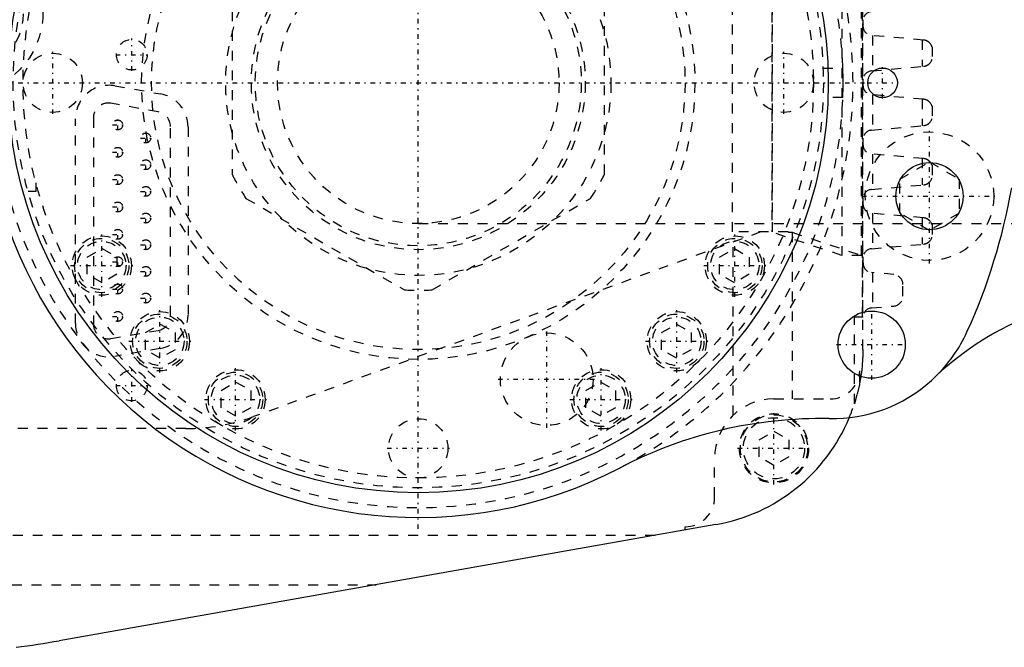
# Model space of a CAD drawing. Extents: x -344 to 171, y -70 to 70.
# Tile 3 of 6: x -210 to -111, y -57 to 6. Entities that reach past the tile are written whole.
import ezdxf

# ---------------------------------------------------------------- set-up
doc = ezdxf.new("R2010")
doc.units = 0
doc.linetypes.add('CENTER', pattern=[1.5, 0.45, -0.5, 0.05, -0.5])
doc.linetypes.add('DASHED', pattern=[2, 1, -1])
for name, color, linetype in [('AM_0', 7, 'CONTINUOUS'), ('AM_3', 7, 'DASHED'), ('AM_7', 7, 'CENTER')]:
    doc.layers.add(name, color=color, linetype=linetype)

msp = doc.modelspace()

# ---------------------------------------------------------------- linework, layer by layer
at = {"layer": 'AM_0', "color": 7, "linetype": 'CONTINUOUS'}
msp.add_line((-139.867, -44.725), (-206.349, -56.476), dxfattribs=at)
for centre, radius in [((-170, 0), 41.5), ((-123, 0), 1.5), ((-118.256, -11.471), 3.4), ((-124.101, -26.5), 3.4)]:
    msp.add_circle(centre, radius, dxfattribs=at)
for centre, radius, start, end in [((-170, 0), 44, 96.97373, 297.59532), ((-170, 0), 43, 358.0009, 1.9991), ((-170, 0), 61, 335.64418, 349.96543), ((-97, -51.5), 30, 90, 134.61075), ((-128.094, -18.97), 15, 313.7074, 335.64418), ((-128.11, -19), 15, 268.90614, 312.02283), ((-129.236, -77.989), 44, 88.90614, 117.59532), ((-143, -27), 18, 280.02335, 337.46214), ((-223.73, 41.86), 99.86, 277.50432, 280.02335)]:
    msp.add_arc(centre, radius, start, end, dxfattribs=at)
at = {"layer": 'AM_3', "color": 6, "linetype": 'DASHED'}
for p, q in [((-125, -27), (-125, 27)), ((-125.035, 23.7), (-125.035, -23.7)), ((-125.035, -23.7), (-125.035, 23.7)), ((-127.139, 17.475), (-127.139, -17.475)), ((-125.123, -17.475), (-125.123, 17.475)), ((-138.197, -15.1), (-138.197, 15.1)), ((-134.203, 15.1), (-134.203, -15.1)), ((-134.144, -15.1), (-134.144, 15.1)), ((-188.85, 9.256), (-188.85, -9.256)), ((-151.15, -9.256), (-151.15, 9.256)), ((-124.98, 5.891), (-124.98, 6.392)), ((-118.862, 4.333), (-124.114, 4.797)), ((-124.035, 4.79), (-124.035, 1.217)), ((-119, 4.345), (-119, 1.662)), ((-118, 3.649), (-118, 2.358)), ((-129.027, 1.5), (-127.026, 1.5)), ((-124.114, 1.21), (-118.862, 1.674)), ((-124.98, -0.109), (-124.98, 0.392)), ((-200.709, -0.304), (-196.11, -1.115)), ((-127.026, -1.5), (-129.027, -1.5)), ((-118.862, -1.667), (-124.114, -1.203)), ((-124.035, -1.21), (-124.035, -4.783)), ((-119, -1.655), (-119, -4.338)), ((-196.322, -2.939), (-201.122, -2.069)), ((-118, -2.351), (-118, -3.642)), ((-204.7, -24.348), (-204.7, -3.652)), ((-202.89, -3.545), (-202.89, -24.415)), ((-195.09, -23.585), (-195.09, -4.415)), ((-193.3, -4.463), (-193.3, -23.537)), ((-124.114, -4.79), (-118.862, -4.326)), ((-124.98, -6.109), (-124.98, -5.608)), ((-118.862, -7.667), (-124.114, -7.203)), ((-124.035, -7.21), (-124.035, -10.783)), ((-119, -7.655), (-119, -10.338)), ((-121.256, -9.739), (-118.256, -8.007)), ((-118.256, -8.007), (-115.256, -9.739)), ((-118, -8.351), (-118, -9.642)), ((-121.256, -13.203), (-121.256, -9.739)), ((-115.256, -9.739), (-115.256, -13.203)), ((-208.7, -10.115), (-208.7, -11)), ((-124.114, -10.79), (-118.862, -10.326)), ((-208.7, -11), (-209.497, -11)), ((-187.441, -11.696), (-171.409, -20.953)), ((-168.591, -20.953), (-152.559, -11.696)), ((-124.98, -12.109), (-124.98, -11.608)), ((-118.862, -13.667), (-124.114, -13.203)), ((-124.035, -13.21), (-124.035, -16.783)), ((-118.256, -14.935), (-121.256, -13.203)), ((-119, -13.655), (-119, -16.338)), ((-115.256, -13.203), (-118.256, -14.935)), ((-170, -14.25), (-65.45, -14.25)), ((-118, -14.351), (-118, -15.642)), ((-135.329, -15.1), (-186.686, -33.793)), ((-132.559, -15.1), (-138.197, -15.1)), ((-127.139, -17.475), (-134.26, -15.1)), ((-132.144, -15.133), (-125.123, -17.475)), ((-132.144, -15.133), (-132.144, -32)), ((-203.5, -17.634), (-202, -16.768)), ((-202, -16.768), (-200.5, -17.634)), ((-139.5, -17.634), (-138, -16.768)), ((-138.136, -33.653), (-138.136, -16.122)), ((-138, -16.768), (-136.5, -17.634)), ((-124.114, -16.79), (-118.862, -16.326)), ((-203.5, -19.366), (-203.5, -17.634)), ((-200.5, -17.634), (-200.5, -19.366)), ((-139.5, -19.366), (-139.5, -17.634)), ((-136.5, -17.634), (-136.5, -19.366)), ((-125.123, -17.475), (-127.139, -17.475)), ((-124.98, -18.26), (-124.98, -17.608)), ((-202, -20.232), (-203.5, -19.366)), ((-200.5, -19.366), (-202, -20.232)), ((-138, -20.232), (-139.5, -19.366)), ((-136.5, -19.366), (-138, -20.232)), ((-121.863, -19.404), (-124.113, -19.206)), ((-124.035, -19.213), (-124.035, -22.787)), ((-120.95, -21.6), (-120.95, -20.4)), ((-124.113, -22.794), (-121.863, -22.596)), ((-125.855, -23.7), (-124.979, -23.7)), ((-125.855, -32.483), (-125.855, -23.7)), ((-197.621, -25.286), (-196.121, -24.42)), ((-196.121, -24.42), (-194.621, -25.286)), ((-145.379, -25.286), (-143.879, -24.42)), ((-143.879, -24.42), (-142.379, -25.286)), ((-201.134, -25.893), (-196.334, -25.063)), ((-197.621, -27.018), (-197.621, -25.286)), ((-194.621, -25.286), (-194.621, -27.018)), ((-145.379, -27.018), (-145.379, -25.286)), ((-142.379, -25.286), (-142.379, -27.018)), ((-196.11, -26.885), (-200.709, -27.696)), ((-196.121, -27.884), (-197.621, -27.018)), ((-194.621, -27.018), (-196.121, -27.884)), ((-143.879, -27.884), (-145.379, -27.018)), ((-142.379, -27.018), (-143.879, -27.884)), ((-125.314, -30.35), (-125.314, -29.163)), ((-189.963, -31.155), (-188.463, -30.289)), ((-188.463, -30.289), (-186.963, -31.155)), ((-153.037, -31.155), (-151.537, -30.289)), ((-151.537, -30.289), (-150.037, -31.155)), ((-189.963, -32.887), (-189.963, -31.155)), ((-186.963, -31.155), (-186.963, -32.887)), ((-153.037, -32.887), (-153.037, -31.155)), ((-150.037, -31.155), (-150.037, -32.887)), ((-188.463, -33.754), (-189.963, -32.887)), ((-186.963, -32.887), (-188.463, -33.754)), ((-151.537, -33.754), (-153.037, -32.887)), ((-150.037, -32.887), (-151.537, -33.754)), ((-134, -32), (-128.31, -32)), ((-193.53, -35), (-233, -35)), ((-135.5, -36.134), (-134, -35.268)), ((-134, -35.268), (-132.5, -36.134)), ((-135.5, -37.866), (-135.5, -36.134)), ((-132.5, -36.134), (-132.5, -37.866)), ((-134, -38.732), (-135.5, -37.866)), ((-132.5, -37.866), (-134, -38.732)), ((-140, -41.94), (-140, -38)), ((-146.023, -45.813), (-254.215, -45.813)), ((-143, -45.279), (-143, -44.94)), ((-267.141, -50.806), (-174.273, -50.806))]:
    msp.add_line(p, q, dxfattribs=at)
for points in [[(-118, 3.649, 0), (-118, 3.649, 0), (-118, 3.65, 0), (-118.001, 3.651, 0), (-118.001, 3.652, 0), (-118.001, 3.653, 0), (-118.002, 3.656, 0), (-118.003, 3.658, 0), (-118.004, 3.662, 0), (-118.005, 3.665, 0), (-118.007, 3.67, 0), (-118.008, 3.672, 0), (-118.009, 3.674, 0), (-118.01, 3.679, 0), (-118.012, 3.684, 0), (-118.014, 3.689, 0), (-118.016, 3.695, 0), (-118.018, 3.701, 0), (-118.02, 3.704, 0), (-118.021, 3.707, 0), (-118.023, 3.713, 0), (-118.026, 3.719, 0), (-118.027, 3.723, 0), (-118.029, 3.726, 0), (-118.032, 3.733, 0), (-118.035, 3.74, 0), (-118.036, 3.743, 0), (-118.038, 3.747, 0), (-118.041, 3.754, 0), (-118.045, 3.761, 0), (-118.057, 3.788, 0), (-118.083, 3.836, 0), (-118.115, 3.886, 0), (-118.151, 3.938, 0), (-118.192, 3.99, 0), (-118.215, 4.015, 0), (-118.239, 4.04, 0), (-118.269, 4.069, 0), (-118.278, 4.077, 0), (-118.287, 4.085, 0), (-118.291, 4.089, 0), (-118.296, 4.093, 0), (-118.305, 4.101, 0), (-118.314, 4.109, 0), (-118.324, 4.117, 0), (-118.334, 4.124, 0), (-118.344, 4.132, 0), (-118.348, 4.136, 0), (-118.354, 4.14, 0), (-118.364, 4.147, 0), (-118.374, 4.154, 0), (-118.384, 4.162, 0), (-118.395, 4.169, 0), (-118.406, 4.176, 0), (-118.411, 4.179, 0), (-118.417, 4.183, 0), (-118.428, 4.19, 0), (-118.439, 4.196, 0), (-118.45, 4.203, 0), (-118.462, 4.21, 0), (-118.473, 4.216, 0), (-118.479, 4.219, 0), (-118.485, 4.223, 0), (-118.498, 4.229, 0), (-118.51, 4.235, 0), (-118.523, 4.241, 0), (-118.535, 4.247, 0), (-118.548, 4.253, 0), (-118.555, 4.256, 0), (-118.562, 4.258, 0), (-118.575, 4.264, 0), (-118.588, 4.269, 0), (-118.595, 4.272, 0), (-118.602, 4.275, 0), (-118.616, 4.28, 0), (-118.63, 4.284, 0), (-118.637, 4.287, 0), (-118.644, 4.289, 0), (-118.659, 4.294, 0), (-118.673, 4.298, 0), (-118.688, 4.302, 0), (-118.702, 4.306, 0), (-118.717, 4.309, 0), (-118.724, 4.311, 0), (-118.732, 4.313, 0), (-118.747, 4.316, 0), (-118.762, 4.319, 0), (-118.777, 4.322, 0), (-118.793, 4.325, 0), (-118.808, 4.327, 0), (-118.816, 4.328, 0), (-118.823, 4.329, 0), (-118.839, 4.331, 0), (-118.854, 4.332, 0), (-118.862, 4.333, 0)], [(-118.862, 1.674, 0), (-118.854, 1.675, 0), (-118.839, 1.676, 0), (-118.823, 1.678, 0), (-118.816, 1.679, 0), (-118.808, 1.68, 0), (-118.793, 1.682, 0), (-118.777, 1.685, 0), (-118.762, 1.688, 0), (-118.747, 1.691, 0), (-118.732, 1.694, 0), (-118.724, 1.696, 0), (-118.717, 1.698, 0), (-118.702, 1.701, 0), (-118.688, 1.705, 0), (-118.673, 1.709, 0), (-118.659, 1.713, 0), (-118.644, 1.718, 0), (-118.637, 1.72, 0), (-118.63, 1.723, 0), (-118.616, 1.727, 0), (-118.602, 1.732, 0), (-118.595, 1.735, 0), (-118.588, 1.738, 0), (-118.575, 1.743, 0), (-118.562, 1.749, 0), (-118.555, 1.751, 0), (-118.548, 1.754, 0), (-118.535, 1.76, 0), (-118.523, 1.766, 0), (-118.51, 1.772, 0), (-118.498, 1.778, 0), (-118.485, 1.784, 0), (-118.479, 1.788, 0), (-118.473, 1.791, 0), (-118.462, 1.797, 0), (-118.45, 1.804, 0), (-118.439, 1.811, 0), (-118.428, 1.817, 0), (-118.417, 1.824, 0), (-118.411, 1.828, 0), (-118.406, 1.831, 0), (-118.395, 1.838, 0), (-118.384, 1.845, 0), (-118.374, 1.853, 0), (-118.364, 1.86, 0), (-118.354, 1.867, 0), (-118.348, 1.871, 0), (-118.344, 1.875, 0), (-118.334, 1.883, 0), (-118.324, 1.89, 0), (-118.314, 1.898, 0), (-118.305, 1.906, 0), (-118.296, 1.914, 0), (-118.291, 1.918, 0), (-118.287, 1.922, 0), (-118.278, 1.93, 0), (-118.269, 1.938, 0), (-118.239, 1.967, 0), (-118.215, 1.992, 0), (-118.192, 2.017, 0), (-118.151, 2.069, 0), (-118.115, 2.121, 0), (-118.083, 2.171, 0), (-118.057, 2.219, 0), (-118.045, 2.246, 0), (-118.041, 2.253, 0), (-118.038, 2.26, 0), (-118.036, 2.264, 0), (-118.035, 2.267, 0), (-118.032, 2.274, 0), (-118.029, 2.281, 0), (-118.027, 2.284, 0), (-118.026, 2.288, 0), (-118.023, 2.294, 0), (-118.021, 2.3, 0), (-118.02, 2.303, 0), (-118.018, 2.306, 0), (-118.016, 2.312, 0), (-118.014, 2.318, 0), (-118.012, 2.323, 0), (-118.01, 2.328, 0), (-118.009, 2.333, 0), (-118.008, 2.335, 0), (-118.007, 2.337, 0), (-118.005, 2.342, 0), (-118.004, 2.345, 0), (-118.003, 2.349, 0), (-118.002, 2.351, 0), (-118.001, 2.354, 0), (-118.001, 2.355, 0), (-118.001, 2.356, 0), (-118, 2.357, 0), (-118, 2.358, 0), (-118, 2.358, 0)], [(-118, -2.351, 0), (-118, -2.351, 0), (-118, -2.35, 0), (-118.001, -2.349, 0), (-118.001, -2.348, 0), (-118.001, -2.347, 0), (-118.002, -2.344, 0), (-118.003, -2.342, 0), (-118.004, -2.338, 0), (-118.005, -2.335, 0), (-118.007, -2.33, 0), (-118.008, -2.328, 0), (-118.009, -2.326, 0), (-118.01, -2.321, 0), (-118.012, -2.316, 0), (-118.014, -2.311, 0), (-118.016, -2.305, 0), (-118.018, -2.299, 0), (-118.02, -2.296, 0), (-118.021, -2.293, 0), (-118.023, -2.287, 0), (-118.026, -2.281, 0), (-118.027, -2.277, 0), (-118.029, -2.274, 0), (-118.032, -2.267, 0), (-118.035, -2.26, 0), (-118.036, -2.257, 0), (-118.038, -2.253, 0), (-118.041, -2.246, 0), (-118.045, -2.239, 0), (-118.057, -2.212, 0), (-118.083, -2.164, 0), (-118.115, -2.114, 0), (-118.151, -2.062, 0), (-118.192, -2.01, 0), (-118.215, -1.985, 0), (-118.239, -1.96, 0), (-118.269, -1.931, 0), (-118.278, -1.923, 0), (-118.287, -1.915, 0), (-118.291, -1.911, 0), (-118.296, -1.907, 0), (-118.305, -1.899, 0), (-118.314, -1.891, 0), (-118.324, -1.883, 0), (-118.334, -1.876, 0), (-118.344, -1.868, 0), (-118.348, -1.864, 0), (-118.354, -1.86, 0), (-118.364, -1.853, 0), (-118.374, -1.846, 0), (-118.384, -1.838, 0), (-118.395, -1.831, 0), (-118.406, -1.824, 0), (-118.411, -1.821, 0), (-118.417, -1.817, 0), (-118.428, -1.81, 0), (-118.439, -1.804, 0), (-118.45, -1.797, 0), (-118.462, -1.79, 0), (-118.473, -1.784, 0), (-118.479, -1.781, 0), (-118.485, -1.777, 0), (-118.498, -1.771, 0), (-118.51, -1.765, 0), (-118.523, -1.759, 0), (-118.535, -1.753, 0), (-118.548, -1.747, 0), (-118.555, -1.744, 0), (-118.562, -1.742, 0), (-118.575, -1.736, 0), (-118.588, -1.731, 0), (-118.595, -1.728, 0), (-118.602, -1.725, 0), (-118.616, -1.72, 0), (-118.63, -1.716, 0), (-118.637, -1.713, 0), (-118.644, -1.711, 0), (-118.659, -1.706, 0), (-118.673, -1.702, 0), (-118.688, -1.698, 0), (-118.702, -1.694, 0), (-118.717, -1.691, 0), (-118.724, -1.689, 0), (-118.732, -1.687, 0), (-118.747, -1.684, 0), (-118.762, -1.681, 0), (-118.777, -1.678, 0), (-118.793, -1.675, 0), (-118.808, -1.673, 0), (-118.816, -1.672, 0), (-118.823, -1.671, 0), (-118.839, -1.669, 0), (-118.854, -1.668, 0), (-118.862, -1.667, 0)], [(-118.862, -4.326, 0), (-118.854, -4.325, 0), (-118.839, -4.324, 0), (-118.823, -4.322, 0), (-118.816, -4.321, 0), (-118.808, -4.32, 0), (-118.793, -4.318, 0), (-118.777, -4.315, 0), (-118.762, -4.312, 0), (-118.747, -4.309, 0), (-118.732, -4.306, 0), (-118.724, -4.304, 0), (-118.717, -4.302, 0), (-118.702, -4.299, 0), (-118.688, -4.295, 0), (-118.673, -4.291, 0), (-118.659, -4.287, 0), (-118.644, -4.282, 0), (-118.637, -4.28, 0), (-118.63, -4.277, 0), (-118.616, -4.273, 0), (-118.602, -4.268, 0), (-118.595, -4.265, 0), (-118.588, -4.262, 0), (-118.575, -4.257, 0), (-118.562, -4.251, 0), (-118.555, -4.249, 0), (-118.548, -4.246, 0), (-118.535, -4.24, 0), (-118.523, -4.234, 0), (-118.51, -4.228, 0), (-118.498, -4.222, 0), (-118.485, -4.216, 0), (-118.479, -4.212, 0), (-118.473, -4.209, 0), (-118.462, -4.203, 0), (-118.45, -4.196, 0), (-118.439, -4.189, 0), (-118.428, -4.183, 0), (-118.417, -4.176, 0), (-118.411, -4.172, 0), (-118.406, -4.169, 0), (-118.395, -4.162, 0), (-118.384, -4.155, 0), (-118.374, -4.147, 0), (-118.364, -4.14, 0), (-118.354, -4.133, 0), (-118.348, -4.129, 0), (-118.344, -4.125, 0), (-118.334, -4.117, 0), (-118.324, -4.11, 0), (-118.314, -4.102, 0), (-118.305, -4.094, 0), (-118.296, -4.086, 0), (-118.291, -4.082, 0), (-118.287, -4.078, 0), (-118.278, -4.07, 0), (-118.269, -4.062, 0), (-118.239, -4.033, 0), (-118.215, -4.008, 0), (-118.192, -3.983, 0), (-118.151, -3.931, 0), (-118.115, -3.879, 0), (-118.083, -3.829, 0), (-118.057, -3.781, 0), (-118.045, -3.754, 0), (-118.041, -3.747, 0), (-118.038, -3.74, 0), (-118.036, -3.736, 0), (-118.035, -3.733, 0), (-118.032, -3.726, 0), (-118.029, -3.719, 0), (-118.027, -3.716, 0), (-118.026, -3.712, 0), (-118.023, -3.706, 0), (-118.021, -3.7, 0), (-118.02, -3.697, 0), (-118.018, -3.694, 0), (-118.016, -3.688, 0), (-118.014, -3.682, 0), (-118.012, -3.677, 0), (-118.01, -3.672, 0), (-118.009, -3.667, 0), (-118.008, -3.665, 0), (-118.007, -3.663, 0), (-118.005, -3.658, 0), (-118.004, -3.655, 0), (-118.003, -3.651, 0), (-118.002, -3.649, 0), (-118.001, -3.646, 0), (-118.001, -3.645, 0), (-118.001, -3.644, 0), (-118, -3.643, 0), (-118, -3.642, 0), (-118, -3.642, 0)], [(-118, -8.351, 0), (-118, -8.351, 0), (-118, -8.35, 0), (-118.001, -8.349, 0), (-118.001, -8.348, 0), (-118.001, -8.347, 0), (-118.002, -8.344, 0), (-118.003, -8.342, 0), (-118.004, -8.338, 0), (-118.005, -8.335, 0), (-118.007, -8.33, 0), (-118.008, -8.328, 0), (-118.009, -8.326, 0), (-118.01, -8.321, 0), (-118.012, -8.316, 0), (-118.014, -8.311, 0), (-118.016, -8.305, 0), (-118.018, -8.299, 0), (-118.02, -8.296, 0), (-118.021, -8.293, 0), (-118.023, -8.287, 0), (-118.026, -8.281, 0), (-118.027, -8.277, 0), (-118.029, -8.274, 0), (-118.032, -8.267, 0), (-118.035, -8.26, 0), (-118.036, -8.257, 0), (-118.038, -8.253, 0), (-118.041, -8.246, 0), (-118.045, -8.239, 0), (-118.057, -8.212, 0), (-118.083, -8.164, 0), (-118.115, -8.114, 0), (-118.151, -8.062, 0), (-118.192, -8.01, 0), (-118.215, -7.985, 0), (-118.239, -7.96, 0), (-118.269, -7.931, 0), (-118.278, -7.923, 0), (-118.287, -7.915, 0), (-118.291, -7.911, 0), (-118.296, -7.907, 0), (-118.305, -7.899, 0), (-118.314, -7.891, 0), (-118.324, -7.883, 0), (-118.334, -7.876, 0), (-118.344, -7.868, 0), (-118.348, -7.864, 0), (-118.354, -7.86, 0), (-118.364, -7.853, 0), (-118.374, -7.846, 0), (-118.384, -7.838, 0), (-118.395, -7.831, 0), (-118.406, -7.824, 0), (-118.411, -7.821, 0), (-118.417, -7.817, 0), (-118.428, -7.81, 0), (-118.439, -7.804, 0), (-118.45, -7.797, 0), (-118.462, -7.79, 0), (-118.473, -7.784, 0), (-118.479, -7.781, 0), (-118.485, -7.777, 0), (-118.498, -7.771, 0), (-118.51, -7.765, 0), (-118.523, -7.759, 0), (-118.535, -7.753, 0), (-118.548, -7.747, 0), (-118.555, -7.744, 0), (-118.562, -7.742, 0), (-118.575, -7.736, 0), (-118.588, -7.731, 0), (-118.595, -7.728, 0), (-118.602, -7.725, 0), (-118.616, -7.72, 0), (-118.63, -7.716, 0), (-118.637, -7.713, 0), (-118.644, -7.711, 0), (-118.659, -7.706, 0), (-118.673, -7.702, 0), (-118.688, -7.698, 0), (-118.702, -7.694, 0), (-118.717, -7.691, 0), (-118.724, -7.689, 0), (-118.732, -7.687, 0), (-118.747, -7.684, 0), (-118.762, -7.681, 0), (-118.777, -7.678, 0), (-118.793, -7.675, 0), (-118.808, -7.673, 0), (-118.816, -7.672, 0), (-118.823, -7.671, 0), (-118.839, -7.669, 0), (-118.854, -7.668, 0), (-118.862, -7.667, 0)], [(-118.862, -10.326, 0), (-118.854, -10.325, 0), (-118.839, -10.324, 0), (-118.823, -10.322, 0), (-118.816, -10.321, 0), (-118.808, -10.32, 0), (-118.793, -10.318, 0), (-118.777, -10.315, 0), (-118.762, -10.312, 0), (-118.747, -10.309, 0), (-118.732, -10.306, 0), (-118.724, -10.304, 0), (-118.717, -10.302, 0), (-118.702, -10.299, 0), (-118.688, -10.295, 0), (-118.673, -10.291, 0), (-118.659, -10.287, 0), (-118.644, -10.282, 0), (-118.637, -10.28, 0), (-118.63, -10.277, 0), (-118.616, -10.273, 0), (-118.602, -10.268, 0), (-118.595, -10.265, 0), (-118.588, -10.262, 0), (-118.575, -10.257, 0), (-118.562, -10.251, 0), (-118.555, -10.249, 0), (-118.548, -10.246, 0), (-118.535, -10.24, 0), (-118.523, -10.234, 0), (-118.51, -10.228, 0), (-118.498, -10.222, 0), (-118.485, -10.216, 0), (-118.479, -10.212, 0), (-118.473, -10.209, 0), (-118.462, -10.203, 0), (-118.45, -10.196, 0), (-118.439, -10.189, 0), (-118.428, -10.183, 0), (-118.417, -10.176, 0), (-118.411, -10.172, 0), (-118.406, -10.169, 0), (-118.395, -10.162, 0), (-118.384, -10.155, 0), (-118.374, -10.147, 0), (-118.364, -10.14, 0), (-118.354, -10.133, 0), (-118.348, -10.129, 0), (-118.344, -10.125, 0), (-118.334, -10.117, 0), (-118.324, -10.11, 0), (-118.314, -10.102, 0), (-118.305, -10.094, 0), (-118.296, -10.086, 0), (-118.291, -10.082, 0), (-118.287, -10.078, 0), (-118.278, -10.07, 0), (-118.269, -10.062, 0), (-118.239, -10.033, 0), (-118.215, -10.008, 0), (-118.192, -9.983, 0), (-118.151, -9.931, 0), (-118.115, -9.879, 0), (-118.083, -9.829, 0), (-118.057, -9.781, 0), (-118.045, -9.754, 0), (-118.041, -9.747, 0), (-118.038, -9.74, 0), (-118.036, -9.736, 0), (-118.035, -9.733, 0), (-118.032, -9.726, 0), (-118.029, -9.719, 0), (-118.027, -9.716, 0), (-118.026, -9.712, 0), (-118.023, -9.706, 0), (-118.021, -9.7, 0), (-118.02, -9.697, 0), (-118.018, -9.694, 0), (-118.016, -9.688, 0), (-118.014, -9.682, 0), (-118.012, -9.677, 0), (-118.01, -9.672, 0), (-118.009, -9.667, 0), (-118.008, -9.665, 0), (-118.007, -9.663, 0), (-118.005, -9.658, 0), (-118.004, -9.655, 0), (-118.003, -9.651, 0), (-118.002, -9.649, 0), (-118.001, -9.646, 0), (-118.001, -9.645, 0), (-118.001, -9.644, 0), (-118, -9.643, 0), (-118, -9.642, 0), (-118, -9.642, 0)], [(-118, -14.351, 0), (-118, -14.351, 0), (-118, -14.35, 0), (-118.001, -14.349, 0), (-118.001, -14.348, 0), (-118.001, -14.347, 0), (-118.002, -14.344, 0), (-118.003, -14.342, 0), (-118.004, -14.338, 0), (-118.005, -14.335, 0), (-118.007, -14.33, 0), (-118.008, -14.328, 0), (-118.009, -14.326, 0), (-118.01, -14.321, 0), (-118.012, -14.316, 0), (-118.014, -14.311, 0), (-118.016, -14.305, 0), (-118.018, -14.299, 0), (-118.02, -14.296, 0), (-118.021, -14.293, 0), (-118.023, -14.287, 0), (-118.026, -14.281, 0), (-118.027, -14.277, 0), (-118.029, -14.274, 0), (-118.032, -14.267, 0), (-118.035, -14.26, 0), (-118.036, -14.257, 0), (-118.038, -14.253, 0), (-118.041, -14.246, 0), (-118.045, -14.239, 0), (-118.057, -14.212, 0), (-118.083, -14.164, 0), (-118.115, -14.114, 0), (-118.151, -14.062, 0), (-118.192, -14.01, 0), (-118.215, -13.985, 0), (-118.239, -13.96, 0), (-118.269, -13.931, 0), (-118.278, -13.923, 0), (-118.287, -13.915, 0), (-118.291, -13.911, 0), (-118.296, -13.907, 0), (-118.305, -13.899, 0), (-118.314, -13.891, 0), (-118.324, -13.883, 0), (-118.334, -13.876, 0), (-118.344, -13.868, 0), (-118.348, -13.864, 0), (-118.354, -13.86, 0), (-118.364, -13.853, 0), (-118.374, -13.846, 0), (-118.384, -13.838, 0), (-118.395, -13.831, 0), (-118.406, -13.824, 0), (-118.411, -13.821, 0), (-118.417, -13.817, 0), (-118.428, -13.81, 0), (-118.439, -13.804, 0), (-118.45, -13.797, 0), (-118.462, -13.79, 0), (-118.473, -13.784, 0), (-118.479, -13.781, 0), (-118.485, -13.777, 0), (-118.498, -13.771, 0), (-118.51, -13.765, 0), (-118.523, -13.759, 0), (-118.535, -13.753, 0), (-118.548, -13.747, 0), (-118.555, -13.744, 0), (-118.562, -13.742, 0), (-118.575, -13.736, 0), (-118.588, -13.731, 0), (-118.595, -13.728, 0), (-118.602, -13.725, 0), (-118.616, -13.72, 0), (-118.63, -13.716, 0), (-118.637, -13.713, 0), (-118.644, -13.711, 0), (-118.659, -13.706, 0), (-118.673, -13.702, 0), (-118.688, -13.698, 0), (-118.702, -13.694, 0), (-118.717, -13.691, 0), (-118.724, -13.689, 0), (-118.732, -13.687, 0), (-118.747, -13.684, 0), (-118.762, -13.681, 0), (-118.777, -13.678, 0), (-118.793, -13.675, 0), (-118.808, -13.673, 0), (-118.816, -13.672, 0), (-118.823, -13.671, 0), (-118.839, -13.669, 0), (-118.854, -13.668, 0), (-118.862, -13.667, 0)], [(-132.559, -15.1, 0), (-132.539, -15.101, 0), (-132.501, -15.103, 0), (-132.464, -15.105, 0), (-132.447, -15.105, 0), (-132.43, -15.106, 0), (-132.397, -15.108, 0), (-132.367, -15.11, 0), (-132.338, -15.112, 0), (-132.311, -15.114, 0), (-132.286, -15.116, 0), (-132.274, -15.117, 0), (-132.263, -15.117, 0), (-132.241, -15.119, 0), (-132.222, -15.121, 0), (-132.205, -15.123, 0), (-132.189, -15.125, 0), (-132.176, -15.127, 0), (-132.17, -15.128, 0), (-132.164, -15.129, 0), (-132.155, -15.131, 0), (-132.147, -15.133, 0), (-132.144, -15.133, 0)], [(-118.862, -16.326, 0), (-118.854, -16.325, 0), (-118.839, -16.324, 0), (-118.823, -16.322, 0), (-118.816, -16.321, 0), (-118.808, -16.32, 0), (-118.793, -16.318, 0), (-118.777, -16.315, 0), (-118.762, -16.312, 0), (-118.747, -16.309, 0), (-118.732, -16.306, 0), (-118.724, -16.304, 0), (-118.717, -16.302, 0), (-118.702, -16.299, 0), (-118.688, -16.295, 0), (-118.673, -16.291, 0), (-118.659, -16.287, 0), (-118.644, -16.282, 0), (-118.637, -16.28, 0), (-118.63, -16.277, 0), (-118.616, -16.273, 0), (-118.602, -16.268, 0), (-118.595, -16.265, 0), (-118.588, -16.262, 0), (-118.575, -16.257, 0), (-118.562, -16.251, 0), (-118.555, -16.249, 0), (-118.548, -16.246, 0), (-118.535, -16.24, 0), (-118.523, -16.234, 0), (-118.51, -16.228, 0), (-118.498, -16.222, 0), (-118.485, -16.216, 0), (-118.479, -16.212, 0), (-118.473, -16.209, 0), (-118.462, -16.203, 0), (-118.45, -16.196, 0), (-118.439, -16.189, 0), (-118.428, -16.183, 0), (-118.417, -16.176, 0), (-118.411, -16.172, 0), (-118.406, -16.169, 0), (-118.395, -16.162, 0), (-118.384, -16.155, 0), (-118.374, -16.147, 0), (-118.364, -16.14, 0), (-118.354, -16.133, 0), (-118.348, -16.129, 0), (-118.344, -16.125, 0), (-118.334, -16.117, 0), (-118.324, -16.11, 0), (-118.314, -16.102, 0), (-118.305, -16.094, 0), (-118.296, -16.086, 0), (-118.291, -16.082, 0), (-118.287, -16.078, 0), (-118.278, -16.07, 0), (-118.269, -16.062, 0), (-118.239, -16.033, 0), (-118.215, -16.008, 0), (-118.192, -15.983, 0), (-118.151, -15.931, 0), (-118.115, -15.879, 0), (-118.083, -15.829, 0), (-118.057, -15.781, 0), (-118.045, -15.754, 0), (-118.041, -15.747, 0), (-118.038, -15.74, 0), (-118.036, -15.736, 0), (-118.035, -15.733, 0), (-118.032, -15.726, 0), (-118.029, -15.719, 0), (-118.027, -15.716, 0), (-118.026, -15.712, 0), (-118.023, -15.706, 0), (-118.021, -15.7, 0), (-118.02, -15.697, 0), (-118.018, -15.694, 0), (-118.016, -15.688, 0), (-118.014, -15.682, 0), (-118.012, -15.677, 0), (-118.01, -15.672, 0), (-118.009, -15.667, 0), (-118.008, -15.665, 0), (-118.007, -15.663, 0), (-118.005, -15.658, 0), (-118.004, -15.655, 0), (-118.003, -15.651, 0), (-118.002, -15.649, 0), (-118.001, -15.646, 0), (-118.001, -15.645, 0), (-118.001, -15.644, 0), (-118, -15.643, 0), (-118, -15.642, 0), (-118, -15.642, 0)], [(-125, -27, 0), (-125, -27.004, 0), (-125, -27.013, 0), (-125, -27.021, 0), (-125, -27.026, 0), (-125, -27.03, 0), (-125, -27.039, 0), (-125, -27.047, 0), (-125, -27.056, 0), (-125, -27.064, 0), (-125, -27.073, 0), (-125, -27.077, 0), (-125, -27.082, 0), (-125, -27.09, 0), (-125, -27.099, 0), (-125, -27.107, 0), (-125, -27.116, 0), (-125, -27.125, 0), (-125, -27.129, 0), (-125, -27.133, 0), (-125.001, -27.142, 0), (-125.001, -27.15, 0), (-125.001, -27.155, 0), (-125.001, -27.159, 0), (-125.001, -27.168, 0), (-125.001, -27.176, 0), (-125.001, -27.181, 0), (-125.001, -27.185, 0), (-125.001, -27.193, 0), (-125.001, -27.202, 0), (-125.001, -27.211, 0), (-125.001, -27.219, 0), (-125.001, -27.228, 0), (-125.001, -27.232, 0), (-125.002, -27.236, 0), (-125.002, -27.245, 0), (-125.002, -27.254, 0), (-125.002, -27.262, 0), (-125.002, -27.271, 0), (-125.002, -27.279, 0), (-125.002, -27.284, 0), (-125.002, -27.288, 0), (-125.002, -27.297, 0), (-125.003, -27.305, 0), (-125.003, -27.314, 0), (-125.003, -27.322, 0), (-125.003, -27.331, 0), (-125.003, -27.335, 0), (-125.003, -27.34, 0), (-125.003, -27.348, 0), (-125.004, -27.357, 0), (-125.004, -27.387, 0), (-125.005, -27.438, 0), (-125.006, -27.464, 0), (-125.007, -27.49, 0), (-125.008, -27.542, 0), (-125.01, -27.593, 0), (-125.012, -27.645, 0), (-125.013, -27.696, 0), (-125.016, -27.748, 0), (-125.017, -27.774, 0), (-125.018, -27.799, 0), (-125.02, -27.851, 0), (-125.023, -27.902, 0), (-125.024, -27.928, 0), (-125.025, -27.954, 0), (-125.028, -28.005, 0), (-125.031, -28.057, 0), (-125.033, -28.083, 0), (-125.034, -28.108, 0), (-125.037, -28.16, 0), (-125.041, -28.211, 0), (-125.054, -28.391, 0), (-125.08, -28.7, 0), (-125.112, -29.008, 0), (-125.149, -29.315, 0), (-125.192, -29.621, 0), (-125.215, -29.774, 0), (-125.24, -29.927, 0), (-125.293, -30.232, 0), (-125.351, -30.536, 0), (-125.595, -31.591, 0), (-125.855, -32.483, 0)]]:
    msp.add_polyline3d(points, dxfattribs=at)
for centre, radius in [((-170, 0), 41), ((-170, 0), 40), ((-170, 0), 40), ((-170, 0), 28), ((-170, 0), 27), ((-170, 0), 19.5), ((-170, 0), 16.899), ((-170, 0), 16.5), ((-216, 7), 8), ((-170, 0), 14.25), ((-216, 7), 6), ((-199, 2.85), 1.55), ((-207, 0), 3), ((-133, 0), 3), ((-200.42, -4.26), 0.5), ((-118.256, -11.471), 6.5), ((-197.58, -5.59), 0.5), ((-200.42, -7.03), 0.5), ((-197.58, -8.29), 0.5), ((-200.42, -9.8), 0.5), ((-197.58, -10.99), 0.5), ((-200.42, -12.57), 0.5), ((-197.58, -13.69), 0.5), ((-200.42, -15.34), 0.5), ((-202.043, -18.5), 3), ((-202.043, -18.5), 2.75), ((-197.58, -16.39), 0.5), ((-137.957, -18.5), 3), ((-137.957, -18.5), 2.75), ((-202.043, -18.5), 2.45), ((-137.957, -18.5), 2.45), ((-200.42, -18.11), 0.5), ((-197.58, -19.09), 0.5), ((-200.42, -20.88), 0.5), ((-197.58, -21.79), 0.5), ((-200.42, -23.65), 0.5), ((-196.163, -26.163), 3), ((-196.163, -26.163), 2.75), ((-196.163, -26.163), 2.45), ((-143.837, -26.163), 3), ((-143.837, -26.163), 2.75), ((-143.837, -26.163), 2.45), ((-157, -30), 4.689), ((-199, -30.65), 1.55), ((-188.5, -32.043), 3), ((-188.5, -32.043), 2.75), ((-188.5, -32.043), 2.45), ((-151.5, -32.043), 3), ((-151.5, -32.043), 2.75), ((-151.5, -32.043), 2.45), ((-134, -37), 3.5), ((-134, -37), 3.4), ((-170, -37), 3), ((-134, -37), 3.1)]:
    msp.add_circle(centre, radius, dxfattribs=at)
for centre, radius, start, end in [((-170, 0), 44, 297.59532, 96.97373), ((-170, 0), 43, 1.9991, 358.0009), ((-124.03, 6.254), 0.96, 95.04407, 171.72287), ((-124.03, 5.753), 0.96, 171.72287, 264.95593), ((-124.03, 0.254), 0.96, 95.04407, 171.72287), ((-201.3, -3.652), 3.4, 80.00083, 180), ((-124.03, -0.247), 0.96, 171.72287, 264.95593), ((-196.7, -4.463), 3.4, 0, 80.00083), ((-201.39, -3.545), 1.5, 79.72667, 180), ((-196.59, -4.415), 1.5, 0, 79.72667), ((-124.03, -5.746), 0.96, 95.04407, 171.72287), ((-124.03, -6.247), 0.96, 171.72287, 264.95593), ((-170, 0), 21, 206.15315, 213.84685), ((-170, 0), 21, 326.15315, 333.84685), ((-124.03, -11.746), 0.96, 95.04407, 171.72287), ((-124.03, -12.247), 0.96, 171.72287, 264.95593), ((-124.03, -17.746), 0.96, 95.04407, 171.72287), ((-124.03, -18.26), 0.95, 180, 264.98547), ((-121.95, -20.4), 1, 0, 84.98547), ((-170, 0), 21, 266.15315, 273.84685), ((-121.95, -21.6), 1, 275.01453, 0), ((-124.03, -23.74), 0.95, 95.01453, 177.58683), ((-196.59, -23.585), 1.5, 279.81039, 0), ((-196.7, -23.537), 3.4, 279.99917, 0), ((-201.3, -24.348), 3.4, 180, 279.99917), ((-201.39, -24.415), 1.5, 180, 279.81039), ((-128.31, -29), 3, 270, 356.88004), ((-134, -38), 6, 90, 180), ((-143, -27), 18, 337.46214, 342.26648), ((-193.53, -15), 20, 270, 290.01097), ((-143, -41.94), 3, 270, 0)]:
    msp.add_arc(centre, radius, start, end, dxfattribs=at)
at = {"layer": 'AM_7', "color": 4, "linetype": 'CENTER'}
for p, q in [((-170, -45.15), (-170, 45.15)), ((-170, -43.575), (-170, 43.575)), ((-199, 1.222), (-199, 4.478)), ((-207, -3.15), (-207, 3.15)), ((-133, -3.15), (-133, 3.15)), ((-200.627, 2.85), (-197.373, 2.85)), ((-123, -1.575), (-123, 1.575)), ((-215.15, 0), (-124.85, 0)), ((-213.575, 0), (-126.425, 0)), ((-124.575, 0), (-121.425, 0)), ((-200.42, -4.785), (-200.42, -3.735)), ((-200.945, -4.26), (-199.895, -4.26)), ((-118.256, -18.296), (-118.256, -4.646)), ((-198.105, -5.59), (-197.055, -5.59)), ((-197.58, -6.115), (-197.58, -5.065)), ((-200.42, -7.555), (-200.42, -6.505)), ((-200.945, -7.03), (-199.895, -7.03)), ((-197.58, -8.815), (-197.58, -7.765)), ((-198.105, -8.29), (-197.055, -8.29)), ((-200.945, -9.8), (-199.895, -9.8)), ((-200.42, -10.325), (-200.42, -9.275)), ((-197.58, -11.515), (-197.58, -10.465)), ((-198.105, -10.99), (-197.055, -10.99)), ((-125.081, -11.471), (-111.431, -11.471)), ((-200.945, -12.57), (-199.895, -12.57)), ((-200.42, -13.095), (-200.42, -12.045)), ((-198.105, -13.69), (-197.055, -13.69)), ((-197.58, -14.215), (-197.58, -13.165)), ((-200.42, -15.865), (-200.42, -14.815)), ((-202.043, -21.65), (-202.043, -15.35)), ((-200.945, -15.34), (-199.895, -15.34)), ((-197.58, -16.915), (-197.58, -15.865)), ((-137.957, -21.65), (-137.957, -15.35)), ((-198.105, -16.39), (-197.055, -16.39)), ((-200.42, -18.635), (-200.42, -17.585)), ((-205.193, -18.5), (-198.893, -18.5)), ((-200.945, -18.11), (-199.895, -18.11)), ((-197.58, -19.615), (-197.58, -18.565)), ((-141.107, -18.5), (-134.807, -18.5)), ((-198.105, -19.09), (-197.055, -19.09)), ((-200.945, -20.88), (-199.895, -20.88)), ((-200.42, -21.405), (-200.42, -20.355)), ((-198.105, -21.79), (-197.055, -21.79)), ((-197.58, -22.315), (-197.58, -21.265)), ((-200.945, -23.65), (-199.895, -23.65)), ((-200.42, -24.175), (-200.42, -23.125)), ((-196.163, -29.313), (-196.163, -23.013)), ((-143.837, -29.313), (-143.837, -23.013)), ((-124.101, -30.07), (-124.101, -22.93)), ((-157, -34.923), (-157, -25.077)), ((-199.313, -26.163), (-193.013, -26.163)), ((-146.987, -26.163), (-140.687, -26.163)), ((-127.671, -26.5), (-120.531, -26.5)), ((-188.5, -35.193), (-188.5, -28.893)), ((-151.5, -35.193), (-151.5, -28.893)), ((-199, -32.278), (-199, -29.022)), ((-200.627, -30.65), (-197.373, -30.65)), ((-161.923, -30), (-152.077, -30)), ((-191.65, -32.043), (-185.35, -32.043)), ((-154.65, -32.043), (-148.35, -32.043)), ((-134, -40.675), (-134, -33.325)), ((-173.15, -37), (-166.85, -37)), ((-137.675, -37), (-130.325, -37))]:
    msp.add_line(p, q, dxfattribs=at)

doc.saveas('drawing.dxf')
